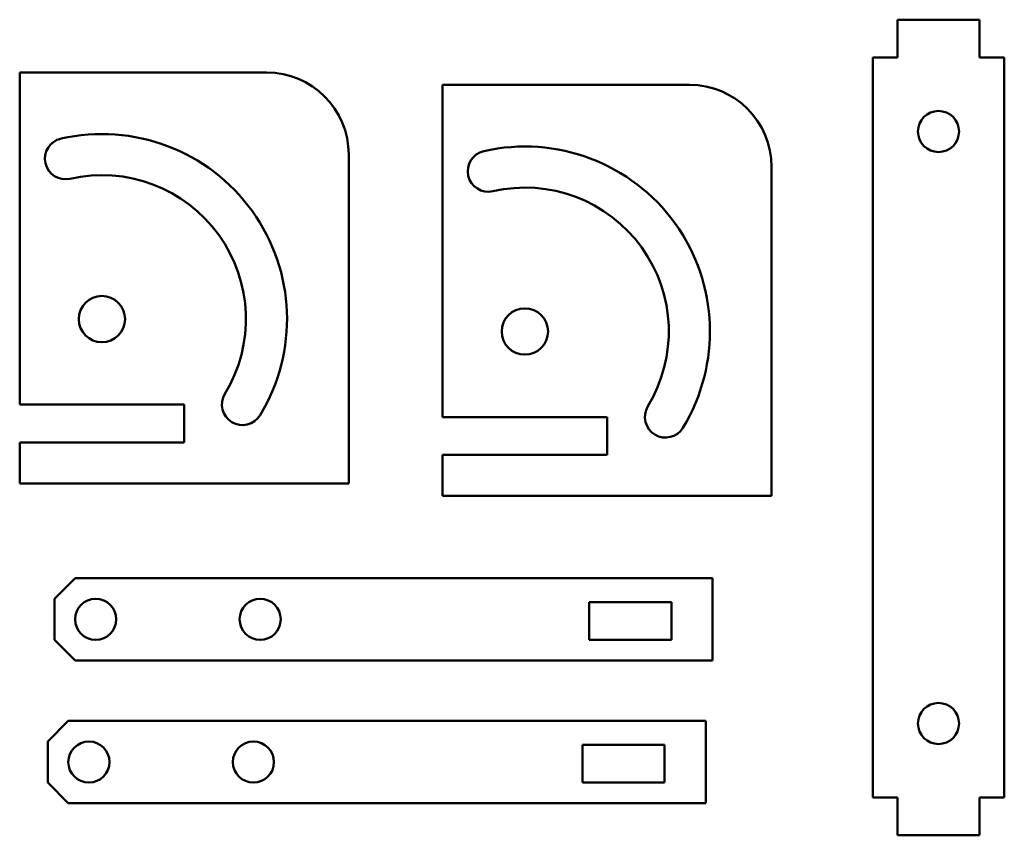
# Model space of a CAD drawing. Header units: inches. Extents: x 0.29 to 3.28, y 19.26 to 21.74.
import ezdxf

# ---------------------------------------------------------------- set-up
doc = ezdxf.new("R2010")
doc.units = ezdxf.units.IN
doc.header["$MEASUREMENT"] = 0
doc.layers.add('Visible (ANSI)', color=7, linetype='Continuous', lineweight=50)

msp = doc.modelspace()

# ---------------------------------------------------------------- linework, layer by layer
at = {"layer": 'Visible (ANSI)'}
for p, q in [((3.2051, 21.7439), (2.9551, 21.7439)), ((2.9551, 21.7439), (2.9551, 21.6289)), ((3.2051, 21.6289), (3.2051, 21.7439)), ((2.8801, 21.6289), (2.9551, 21.6289)), ((2.8801, 19.3789), (2.8801, 21.6289)), ((3.2051, 21.6289), (3.2801, 21.6289)), ((3.2801, 21.6289), (3.2801, 19.3789)), ((1.0374, 21.5837), (0.2874, 21.5837)), ((0.2874, 21.5837), (0.2874, 20.5737)), ((2.3228, 21.5458), (1.5728, 21.5458)), ((1.5728, 21.5458), (1.5728, 20.5358)), ((1.2874, 20.3337), (1.2874, 21.3337)), ((2.5728, 20.2958), (2.5728, 21.2958)), ((0.2874, 20.5737), (0.7874, 20.5737)), ((0.7874, 20.5737), (0.7874, 20.4587)), ((1.5728, 20.5358), (2.0728, 20.5358)), ((2.0728, 20.5358), (2.0728, 20.4208)), ((0.2874, 20.4587), (0.2874, 20.3337)), ((0.7874, 20.4587), (0.2874, 20.4587)), ((1.5728, 20.4208), (1.5728, 20.2958)), ((2.0728, 20.4208), (1.5728, 20.4208)), ((0.2874, 20.3337), (1.2874, 20.3337)), ((1.5728, 20.2958), (2.5728, 20.2958)), ((0.3933, 19.9832), (0.4558, 20.0457)), ((2.3933, 20.0457), (0.4558, 20.0457)), ((2.3933, 19.7957), (2.3933, 20.0457)), ((0.3933, 19.9832), (0.3933, 19.8582)), ((2.0183, 19.8582), (2.0183, 19.9732)), ((2.0183, 19.9732), (2.2683, 19.9732)), ((2.2683, 19.9732), (2.2683, 19.8582)), ((0.4558, 19.7957), (0.3933, 19.8582)), ((2.2683, 19.8582), (2.0183, 19.8582)), ((0.4558, 19.7957), (2.3933, 19.7957)), ((0.3727, 19.5492), (0.4352, 19.6117)), ((2.3727, 19.6117), (0.4352, 19.6117)), ((2.3727, 19.3617), (2.3727, 19.6117)), ((0.3727, 19.5492), (0.3727, 19.4242)), ((1.9977, 19.4242), (1.9977, 19.5392)), ((1.9977, 19.5392), (2.2477, 19.5392)), ((2.2477, 19.5392), (2.2477, 19.4242)), ((0.4352, 19.3617), (0.3727, 19.4242)), ((2.2477, 19.4242), (1.9977, 19.4242)), ((2.9551, 19.3789), (2.8801, 19.3789)), ((2.9551, 19.2639), (2.9551, 19.3789)), ((3.2801, 19.3789), (3.2051, 19.3789)), ((3.2051, 19.3789), (3.2051, 19.2639)), ((0.4352, 19.3617), (2.3727, 19.3617)), ((3.2051, 19.2639), (2.9551, 19.2639))]:
    msp.add_line(p, q, dxfattribs=at)
for centre, radius in [((3.0801, 21.4039), 0.0625), ((0.5374, 20.8337), 0.0704), ((1.8228, 20.7958), 0.0704), ((0.5183, 19.9207), 0.0625), ((1.0183, 19.9207), 0.0625), ((3.0801, 19.6039), 0.0625), ((0.4977, 19.4867), 0.0625), ((0.9977, 19.4867), 0.0625)]:
    msp.add_circle(centre, radius, dxfattribs=at)
for centre, radius, start, end in [((1.0374, 21.3337), 0.25, 0, 90), ((2.3228, 21.2958), 0.25, 0, 90), ((0.4264, 21.3212), 0.0625, 102.8192, 282.8192), ((0.5374, 20.8337), 0.5625, 328.6755, 102.8192), ((1.7118, 21.2833), 0.0625, 102.8192, 282.8192), ((1.8228, 20.7958), 0.5625, 328.6755, 102.8192), ((0.5374, 20.8337), 0.4375, 328.6755, 102.8192), ((1.8228, 20.7958), 0.4375, 328.6755, 102.8192), ((0.9645, 20.5737), 0.0625, 148.6755, 328.6755), ((2.2499, 20.5358), 0.0625, 148.6755, 328.6755)]:
    msp.add_arc(centre, radius, start, end, dxfattribs=at)

doc.saveas('drawing.dxf')
